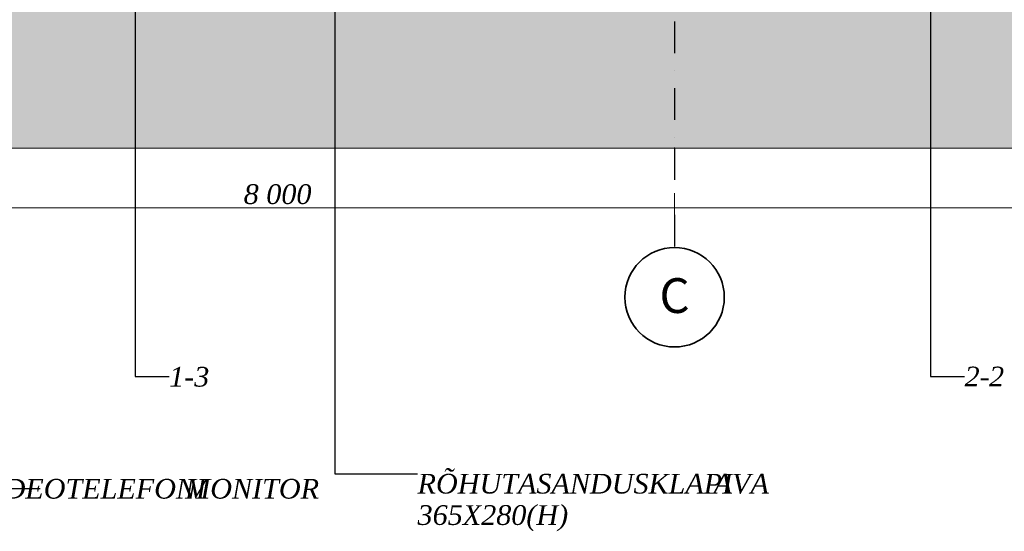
# Model space of a CAD drawing. Header units: millimetres. Extents: x -3848 to 115359, y -22918 to 12821.
# Tile 14 of 51: x 14414 to 24316, y -6856 to -1706. Entities that reach past the tile are written whole.
import ezdxf
from ezdxf.enums import TextEntityAlignment as Align

# ---------------------------------------------------------------- set-up
doc = ezdxf.new("R2010")
doc.units = ezdxf.units.MM
doc.header["$MEASUREMENT"] = 0
doc.linetypes.add('Dot & Dashed', pattern=[670.277762, 317.5, -176.388889, 0, -176.388874])
for name, color, linetype, lineweight in [('_2D maapind_Pen_No__101', 252, 'Continuous', 13), ('_2D tähised_Pen_No__1', 7, 'Continuous', 13), ('New_010_Teljed_Pen_No__1', 7, 'Continuous', 13), ('New_010_Teljed_Pen_No__7', 7, 'Continuous', 35), ('New__2D mõõdud_Pen_No__101', 252, 'Continuous', 13), ('New__2D tekstid_Pen_No__1', 7, 'Continuous', 13)]:
    doc.layers.add(name, color=color, linetype=linetype, lineweight=lineweight)
for name, color, linetype, lineweight, true_color in [('_2D maapind_Pen_No__102', 7, 'Continuous', 13, 0xcccccc), ('New_010_Teljed_Pen_No__48', 7, 'Continuous', 25, 0xa80f02), ('New__2D tekstid_Pen_No__81', 7, 'Continuous', 20, 0x6a6a6a)]:
    doc.layers.add(name, color=color, linetype=linetype, lineweight=lineweight, true_color=true_color)
doc.layers.add('New_010_Teljed', color=7, linetype='Continuous')
doc.layers.add('New__2D mõõdud', color=7, linetype='Continuous')
doc.styles.add('GENERATED_STYLE_1', font='arial.ttf')
doc.styles.add('GENERATED_STYLE_2', font='txt')
doc.dimstyles.new('GENERATED_STYLE__1', dxfattribs={"dimtxt": 200, "dimasz": 152, "dimexe": 0.18, "dimexo": 0.0625, "dimgap": 0.09, "dimtad": 1, "dimtih": 1, "dimtoh": 1, "dimdec": 0, "dimzin": 0, "dimdsep": 46, "dimtxsty": 'GENERATED_STYLE_2', "dimblk": 'ARROWHEAD_0', "dimblk1": 'ARROWHEAD_0', "dimblk2": 'ARROWHEAD_0', "dimcen": 0.09, "dimclrd": 252, "dimclre": 252, "dimclrt": 252, "dimadec": 1, "dimazin": 0, "dimtfac": 1, "dimtdec": 4, "dimtmove": 0, "dimatfit": 3, "dimfxl": 0, "dimtolj": 1, "dimtzin": 0, "dimarcsym": 0})
doc.dimstyles.new('GENERATED_STYLE__2', dxfattribs={"dimtxt": 0.18, "dimasz": 152, "dimexe": 0.18, "dimexo": 0.0625, "dimgap": 0.09, "dimtad": 0, "dimtih": 1, "dimtoh": 1, "dimdec": 4, "dimzin": 0, "dimdsep": 46, "dimcen": 0.09, "dimadec": 0, "dimazin": 0, "dimtfac": 1, "dimtdec": 4, "dimtmove": 0, "dimatfit": 3, "dimldrblk": 'ARROWHEAD_0', "dimfxl": 0, "dimtolj": 1, "dimtzin": 0, "dimarcsym": 0})
doc.dimstyles.new('GENERATED_STYLE__3', dxfattribs={"dimtxt": 0.18, "dimasz": 182.4, "dimexe": 0.18, "dimexo": 0.0625, "dimgap": 0.09, "dimtad": 0, "dimtih": 1, "dimtoh": 1, "dimdec": 4, "dimzin": 0, "dimdsep": 46, "dimcen": 0.09, "dimadec": 0, "dimazin": 0, "dimtfac": 1, "dimtdec": 4, "dimtmove": 0, "dimatfit": 3, "dimldrblk": 'ARROWHEAD_1', "dimfxl": 0, "dimtolj": 1, "dimtzin": 0, "dimarcsym": 0})

# ---------------------------------------------------------------- blocks, each defined once
blk = doc.blocks.new('Standard grid marker[3]_1', base_point=(21000, 10000))
at = {"layer": 'New_010_Teljed_Pen_No__48', "color": 14, "linetype": 'Dot & Dashed', "lineweight": 25, "true_color": 0xa80f02}
for p, q in [((21000, 9000), (21000, -3000)), ((21000, -3000), (21000, -4000))]:
    blk.add_line(p, q, dxfattribs=at)
blk.add_point((21000, -3000), dxfattribs=at)
blk.add_point((21000, -3000), dxfattribs=at)
at = {"layer": 'New_010_Teljed_Pen_No__7', "color": 7, "linetype": 'Continuous', "lineweight": 35}
blk.add_circle((21000, -4500), 500, dxfattribs=at)
at = {"layer": 'New_010_Teljed_Pen_No__1', "color": 7, "lineweight": 13, "style": 'GENERATED_STYLE_1'}
for tag, p in [('AC_MarkerText_1_0', (21000, 10517.1)), ('AC_MarkerText_1_1', (21000, -4482.9))]:
    blk.add_attdef(tag, text='', height=350, rotation=360, dxfattribs=at).set_placement(p, align=Align.MIDDLE_CENTER)
blk = doc.blocks.new('*D768')
at = {"layer": 'New__2D mõõdud_Pen_No__101', "color": 252, "linetype": 'Continuous', "lineweight": 13}
for p, q in [((13000, -3751.3), (13000, -3451.3)), ((21000, -3751.3), (21000, -3451.3)), ((13000, -3601.3), (21000, -3601.3))]:
    blk.add_line(p, q, dxfattribs=at)
at = {"layer": 'New__2D mõõdud_Pen_No__101', "color": 252, "lineweight": 13, "insert": (16666.7, -3561.3), "char_height": 200, "attachment_point": 7, "style": 'GENERATED_STYLE_2'}
blk.add_mtext('\\A1;{\\pql;\\fSwis721 Cn BT|b0|i0|c0|p34;8\xa0000}', dxfattribs=at)
blk = doc.blocks.new('ARROWHEAD_0')
at = {"color": 0, "linetype": 'Continuous', "lineweight": 0}
for p, q in [((0, 0), (-1, 0)), ((0, -0.5), (0, 0.5))]:
    blk.add_line(p, q, dxfattribs=at)
blk = doc.blocks.new('*D769')
at = {"layer": 'New__2D mõõdud_Pen_No__101', "color": 252, "linetype": 'Continuous', "lineweight": 13}
for p, q in [((21000, -3751.3), (21000, -3451.3)), ((37500, -3751.3), (37500, -3451.3)), ((21000, -3601.3), (37500, -3601.3)), ((37500, -3601.3), (37580, -3601.3))]:
    blk.add_line(p, q, dxfattribs=at)
at = {"layer": 'New__2D mõõdud_Pen_No__101', "color": 252, "lineweight": 13, "insert": (28850, -3561.3), "char_height": 200, "attachment_point": 7, "style": 'GENERATED_STYLE_2'}
blk.add_mtext('\\A1;{\\pql;\\fSwis721 Cn BT|b0|i0|c0|p34;16\xa0500}', dxfattribs=at)
blk = doc.blocks.new('ARROWHEAD_1')
at = {"color": 0, "linetype": 'Continuous', "lineweight": 0}
blk.add_line((0, 0), (-1, 0), dxfattribs=at)
blk.add_circle((0, 0), 0.25, dxfattribs=at)

msp = doc.modelspace()

# ---------------------------------------------------------------- hatches: boundary and pattern name
at = {"layer": '_2D maapind_Pen_No__102', "linetype": 'Continuous', "lineweight": 13, "true_color": 0xcccccc}
h = msp.add_hatch(dxfattribs=at)
h.set_pattern_fill('Earth_0001', color=254, style=0, pattern_type=2)
h.set_pattern_definition([(45, (0, 0), (-275.7716, 275.7716), []), (45, (-91.9, 91.9), (-551.543, 551.543), []), (45, (-183.85, 183.85), (-551.543, 551.543), []), (135, (-275.77, 275.77), (91.92388, 91.92388), [390, -390])])
h.paths.add_polyline_path([(-3847.6, 0), (42256.2, 0), (42256.2, -3000), (-3847.6, -3000)])

# ---------------------------------------------------------------- linework, layer by layer
at = {"layer": '_2D maapind_Pen_No__101', "color": 252, "linetype": 'Continuous', "lineweight": 13, "flags": 128}
msp.add_lwpolyline([(-3847.6, 0), (42256.2, 0), (42256.2, -3000), (-3847.6, -3000)], close=True, dxfattribs=at)

# ---------------------------------------------------------------- block references
at = {"layer": 'New_010_Teljed', "color": 8, "linetype": 'Continuous', "lineweight": 15}
ref = msp.add_blockref('Standard grid marker[3]_1', (21000, 10000), dxfattribs=at)
ref.add_attrib('AC_MarkerText_1_1', 'C', dxfattribs={"layer": 'New_010_Teljed_Pen_No__1', "color": 7, "lineweight": 13, "height": 350, "rotation": 360, "style": 'GENERATED_STYLE_1'}).set_placement((21000, -4482.9), align=Align.MIDDLE_CENTER)

# ---------------------------------------------------------------- texts
at = {"layer": '_2D tähised_Pen_No__1', "color": 7, "linetype": 'Continuous', "lineweight": 13, "char_height": 200, "attachment_point": 4, "style": 'GENERATED_STYLE_2'}
for s, insert in [('\\A1;{\\pql;\\fSwis721 Cn BT|b0|i0|c0|p34;1-3}', (15916.9, -5299.1)), ('\\A1;{\\pql;\\fSwis721 Cn BT|b0|i0|c0|p34;2-\\fSwis721 Cn BT|b0|i0|c0|p34;2}', (23916.3, -5297))]:
    msp.add_mtext(s, dxfattribs=dict(at, insert=insert))
at = {"layer": 'New__2D tekstid_Pen_No__81', "color": 251, "linetype": 'Continuous', "lineweight": 20, "true_color": 0x6a6a6a, "insert": (18415.5, -6275.6), "char_height": 200, "attachment_point": 1, "line_spacing_factor": 0.94697, "style": 'GENERATED_STYLE_2'}
msp.add_mtext('\\A1;{\\pql;\\fSwis721 Cn BT|b0|i0|c0|p34;RÕHUTASANDUSKLAPI AVA\\P\\pql;\\fSwis721 Cn BT|b0|i0|c0|p34;365X280(H)}', dxfattribs=at)
at = {"layer": 'New__2D tekstid_Pen_No__81', "color": 251, "linetype": 'Continuous', "lineweight": 20, "true_color": 0x6a6a6a, "insert": (17318.4, -6426.4), "char_height": 200, "attachment_point": 6, "style": 'GENERATED_STYLE_2'}
msp.add_mtext('\\A1;{\\pqr;\\fSwis721 Cn BT|b0|i0|c0|p34;VIDEOTELEFONI MONITOR}', dxfattribs=at)

# ---------------------------------------------------------------- dimensions: what is measured, and where the dimension line sits
at = {"layer": 'New__2D mõõdud', "color": 252, "linetype": 'Continuous', "lineweight": 13}
for base, p1, p2, picture, middle in [((21000, -3601.3), (13000, -3601.3), (21000, -3601.3), '*D768', (17010.2, -3461.3)), ((37500, -3601.3), (21000, -3601.3), (37500, -3601.3), '*D769', (29269.7, -3461.3))]:
    dim = msp.add_linear_dim(base=base, p1=p1, p2=p2, dimstyle='GENERATED_STYLE__1', dxfattribs=at)
    dim.commit()
    dim.dimension.update_dxf_attribs({"geometry": picture, "text_midpoint": middle, "dimtype": 160})

# ---------------------------------------------------------------- leaders
at = {"layer": '_2D tähised_Pen_No__1', "color": 7, "linetype": 'Continuous', "lineweight": 13, "annotation_type": 0, "has_hookline": 1, "hookline_direction": 0}
for points, text_width in [([(15574.2, 1717.4), (15574.2, -5299.1), (15916.8, -5299.1)], 319.6), ([(23573.5, 1717.4), (23573.5, -5297), (23916.2, -5297)], 327)]:
    msp.add_leader(points, dimstyle='GENERATED_STYLE__3', dxfattribs=dict(at, text_width=text_width))
at = {"layer": 'New__2D tekstid_Pen_No__1', "color": 7, "linetype": 'Continuous', "lineweight": 13, "annotation_type": 0, "has_hookline": 1, "hookline_direction": 0}
for points, text_width in [([(17584.2, 3108.4), (17584.2, -6275.6), (18415.4, -6275.6)], 2882.2), ([(14303, 1195.5), (14303, -6426.4), (14619, -6426.4)], 2699.4)]:
    msp.add_leader(points, dimstyle='GENERATED_STYLE__2', dxfattribs=dict(at, text_width=text_width))

doc.saveas('drawing.dxf')
